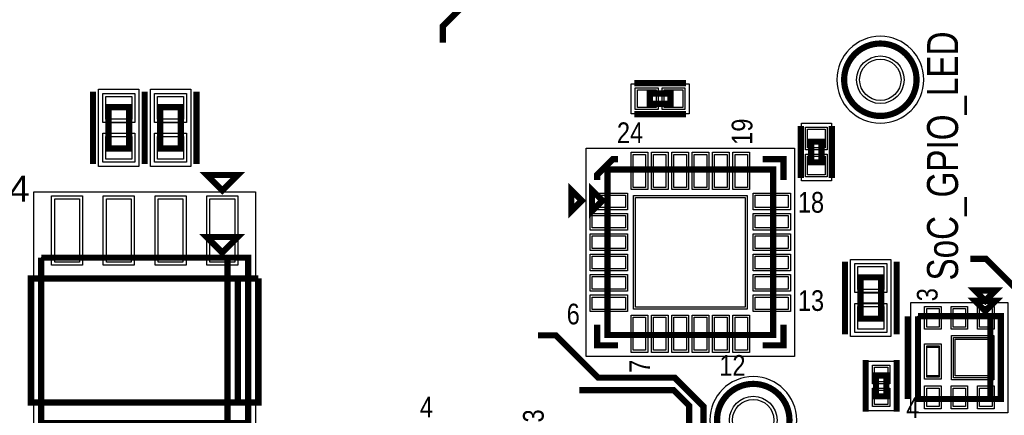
# Model space of a CAD drawing. Extents: x -10 to 137, y -26 to 192.
# Tile 66 of 78: x 39 to 63, y 131 to 141. Entities that reach past the tile are written whole.
import ezdxf

# ---------------------------------------------------------------- set-up
doc = ezdxf.new("R2010")
doc.units = 0
for name, color, linetype in [('BG_SILKSCREEN_TOP', 7, 'CONTINUOUS'), ('PG_ASSEMBLY_TOP', 120, 'CONTINUOUS'), ('PG_DFA_BOUND_TOP', 95, 'CONTINUOUS'), ('PG_PASTEMASK_TOP', 212, 'CONTINUOUS'), ('PG_PLACE_BOUND_TOP', 23, 'CONTINUOUS'), ('PG_SILKSCREEN_TOP', 7, 'CONTINUOUS'), ('PIN_PASTEMASK_TOP', 212, 'CONTINUOUS'), ('PIN_SOLDERMASK_TOP', 110, 'CONTINUOUS'), ('PIN_TOP', 140, 'CONTINUOUS'), ('VKO_TOP', 243, 'CONTINUOUS')]:
    doc.layers.add(name, color=color, linetype=linetype)

msp = doc.modelspace()

# ---------------------------------------------------------------- linework, layer by layer
at = {"layer": 'BG_SILKSCREEN_TOP', "const_width": 0.1524}
msp.add_lwpolyline([(50.3936, 146.3294), (50.3936, 141.8336), (49.2252, 140.6652), (49.2252, 140.2588)], dxfattribs=at)
at = {"layer": 'PG_ASSEMBLY_TOP', "const_width": 0.1524}
for points in [[(60.85459, 139.34694, 1), (59.07659, 139.34694, 1), (60.85459, 139.34694)], [(57.7342, 130.9878, 1), (55.9562, 130.9878, 1), (57.7342, 130.9878)]]:
    msp.add_lwpolyline(points, format="xyb", dxfattribs=at)
for points in [[(54.812999, 139.00785), (54.304999, 139.00785), (54.304999, 138.75385), (54.812999, 138.75385), (54.812999, 139.00785)], [(41.521388, 137.657594), (41.521388, 138.673594), (41.013388, 138.673594), (41.013388, 137.657594), (41.521388, 137.657594)], [(42.283385, 138.673594), (42.283385, 137.657594), (42.791385, 137.657594), (42.791385, 138.673594), (42.283385, 138.673594)], [(58.521986, 137.318054), (58.521986, 137.826054), (58.267986, 137.826054), (58.267986, 137.318054), (58.521986, 137.318054)], [(53.267867, 137.14031), (57.331867, 137.14031), (57.331867, 133.07631), (53.267867, 133.07631), (53.267867, 137.14031)], [(52.886867, 136.63231), (52.886867, 136.12431), (53.140867, 136.37831), (52.886867, 136.63231)], [(43.807388, 135.1026), (44.188388, 135.4836), (43.426388, 135.4836), (43.807388, 135.1026)], [(43.934388, 130.9116), (43.934388, 134.9756), (39.362388, 134.9756)], [(39.362388, 134.9756), (39.362388, 130.9116), (44.442388, 130.9116), (44.442388, 134.9756), (43.934388, 134.9756), (43.934388, 130.9116)], [(59.477656, 134.494778), (59.477656, 133.478778), (59.985656, 133.478778), (59.985656, 134.494778), (59.477656, 134.494778)], [(62.540642, 133.664706), (62.794642, 133.918706), (62.286642, 133.918706), (62.540642, 133.664706)], [(62.667642, 131.505706), (62.667642, 133.537706), (60.889642, 133.537706)], [(60.889642, 133.537706), (60.889642, 131.505706), (62.921642, 131.505706), (62.921642, 133.537706), (62.667642, 133.537706), (62.667642, 131.505706)], [(60.112656, 131.572508), (60.112656, 132.080508), (59.858656, 132.080508), (59.858656, 131.572508), (60.112656, 131.572508)]]:
    msp.add_lwpolyline(points, dxfattribs=at)
at = {"layer": 'PG_DFA_BOUND_TOP'}
for points in [[(61.03239, 139.34694, 1), (58.89879, 139.34694, 1)], [(57.912, 130.9878, 1), (55.7784, 130.9878, 1)]]:
    msp.add_lwpolyline(points, format="xyb", close=True, dxfattribs=at)
for points in [[(41.762688, 137.218395), (40.772088, 137.218395), (40.772088, 139.112793), (41.762688, 139.112793)], [(42.042085, 139.112793), (43.032685, 139.112793), (43.032685, 137.218395), (42.042085, 137.218395)], [(55.269999, 139.24915), (55.269999, 138.51255), (53.848, 138.51255), (53.848, 139.24915)], [(58.763286, 136.861055), (58.026686, 136.861055), (58.026686, 138.283053), (58.763286, 138.283053)], [(52.741071, 132.549514), (52.741071, 137.667106), (57.858663, 137.667106), (57.858663, 132.549514)], [(39.184588, 136.596095), (44.620188, 136.596095), (44.620188, 129.291105), (39.184588, 129.291105)], [(59.236356, 133.039612), (59.236356, 134.933944), (60.226956, 134.933944), (60.226956, 133.039612)], [(60.711842, 131.1656), (60.711842, 133.877812), (63.099442, 133.877812), (63.099442, 131.1656)], [(59.668156, 131.2164), (59.668156, 132.436616), (60.303156, 132.436616), (60.303156, 131.2164)]]:
    msp.add_lwpolyline(points, close=True, dxfattribs=at)
at = {"layer": 'PG_PASTEMASK_TOP'}
for points in [[(61.80074, 132.071618), (61.80074, 132.971794), (62.66053, 132.971794), (62.66053, 132.071618)], [(61.110622, 132.076698), (61.110622, 132.776722), (61.40069, 132.776722), (61.40069, 132.076698)]]:
    msp.add_lwpolyline(points, close=True, dxfattribs=at)
at = {"layer": 'PG_PLACE_BOUND_TOP'}
for points in [[(60.85459, 139.34694, 1), (59.07659, 139.34694, 1)], [(57.7342, 130.9878, 1), (55.9562, 130.9878, 1)]]:
    msp.add_lwpolyline(points, format="xyb", close=True, dxfattribs=at)
for points in [[(54.812999, 139.00785), (54.812999, 138.75385), (54.304999, 138.75385), (54.304999, 139.00785)], [(41.521388, 137.657594), (41.521388, 138.673594), (41.013388, 138.673594), (41.013388, 137.657594)], [(42.283385, 138.673594), (42.283385, 137.657594), (42.791385, 137.657594), (42.791385, 138.673594)], [(58.521986, 137.318054), (58.267986, 137.318054), (58.267986, 137.826054), (58.521986, 137.826054)], [(53.267867, 133.07631), (57.331867, 133.07631), (57.331867, 137.14031), (53.267867, 137.14031)], [(39.362388, 134.9756), (39.362388, 130.9116), (44.442388, 130.9116), (44.442388, 134.9756)], [(59.477656, 133.478778), (59.477656, 134.494778), (59.985656, 134.494778), (59.985656, 133.478778)], [(60.889642, 131.505706), (60.889642, 133.537706), (62.921642, 133.537706), (62.921642, 131.505706)], [(59.858656, 131.572508), (59.858656, 132.080508), (60.112656, 132.080508), (60.112656, 131.572508)]]:
    msp.add_lwpolyline(points, close=True, dxfattribs=at)
at = {"layer": 'PG_SILKSCREEN_TOP', "const_width": 0.1524}
for points in [[(60.85459, 139.34694, 1), (59.07659, 139.34694, 1), (60.85459, 139.34694)], [(57.7342, 130.9878, 1), (55.9562, 130.9878, 1), (57.7342, 130.9878)]]:
    msp.add_lwpolyline(points, format="xyb", dxfattribs=at)
for points in [[(55.193999, 139.26185), (53.923999, 139.26185)], [(40.632388, 137.276594), (40.632388, 139.054594)], [(41.902385, 139.054594), (41.902385, 137.276594)], [(41.902388, 137.276594), (41.902388, 139.054594)], [(43.172385, 139.054594), (43.172385, 137.276594)], [(55.193999, 138.49985), (53.923999, 138.49985)], [(58.013986, 136.937054), (58.013986, 138.207054)], [(58.775986, 136.937054), (58.775986, 138.207054)], [(53.013867, 136.88631), (53.013867, 137.01331), (53.394867, 137.39431), (53.521867, 137.39431)], [(57.077867, 137.39431), (57.585867, 137.39431), (57.585867, 136.88631)], [(43.807388, 136.6266), (44.188388, 137.0076), (43.426388, 137.0076), (43.807388, 136.6266)], [(52.378867, 136.63231), (52.378867, 136.12431), (52.632867, 136.37831), (52.378867, 136.63231)], [(59.096656, 134.875778), (59.096656, 133.097778)], [(60.366656, 134.875778), (60.366656, 133.097778)], [(63.9826, 133.6294), (63.881, 133.6294), (62.5602, 134.9502), (62.1792, 134.9502)], [(44.696388, 134.4676), (44.696388, 131.4196), (39.108388, 131.4196), (39.108388, 134.4676), (44.188388, 134.4676), (44.188388, 131.4196)], [(44.188388, 131.4196), (44.188388, 134.4676), (44.696388, 134.4676)], [(62.540642, 133.918706), (62.794642, 134.172706), (62.286642, 134.172706), (62.540642, 133.918706)], [(60.635642, 133.537706), (60.635642, 131.505706)], [(53.013867, 133.33031), (53.013867, 132.82231), (53.521867, 132.82231)], [(57.077867, 132.82231), (57.585867, 132.82231), (57.585867, 133.33031)], [(55.626, 130.2258), (55.626, 131.318), (54.9148, 132.0292), (53.0352, 132.0292), (51.9938, 133.0706), (51.562, 133.0706)], [(59.604656, 131.191508), (59.604656, 132.461508)], [(60.366656, 131.191508), (60.366656, 132.461508)], [(54.9656, 128.9558), (54.9656, 130.2766), (55.2704, 130.5814), (55.2704, 131.3434), (54.8894, 131.7244), (52.578, 131.7244)]]:
    msp.add_lwpolyline(points, dxfattribs=at)
at = {"layer": 'PIN_PASTEMASK_TOP'}
for points in [[(54.4576, 139.09675), (54.4576, 138.66495), (54.0004, 138.66495), (54.0004, 139.09675)], [(55.117599, 139.09675), (55.117599, 138.66495), (54.660399, 138.66495), (54.660399, 139.09675)], [(41.584888, 138.376193), (40.949888, 138.376193), (40.949888, 138.934993), (41.584888, 138.934993)], [(42.219885, 138.934993), (42.854885, 138.934993), (42.854885, 138.376193), (42.219885, 138.376193)], [(58.610886, 137.673453), (58.179086, 137.673453), (58.179086, 138.130653), (58.610886, 138.130653)], [(41.584888, 137.396195), (40.949888, 137.396195), (40.949888, 137.954995), (41.584888, 137.954995)], [(42.219885, 137.954995), (42.854885, 137.954995), (42.854885, 137.396195), (42.219885, 137.396195)], [(54.202269, 136.701906), (53.897469, 136.701906), (53.897469, 137.514706), (54.202269, 137.514706)], [(54.702268, 136.701906), (54.397468, 136.701906), (54.397468, 137.514706), (54.702268, 137.514706)], [(55.202267, 136.701906), (54.897467, 136.701906), (54.897467, 137.514706), (55.202267, 137.514706)], [(55.702266, 136.701906), (55.397466, 136.701906), (55.397466, 137.514706), (55.702266, 137.514706)], [(56.202265, 136.701906), (55.897465, 136.701906), (55.897465, 137.514706), (56.202265, 137.514706)], [(56.702264, 136.701906), (56.397464, 136.701906), (56.397464, 137.514706), (56.702264, 137.514706)], [(58.610886, 137.013455), (58.179086, 137.013455), (58.179086, 137.470655), (58.610886, 137.470655)], [(39.69259, 136.418295), (40.30219, 136.418295), (40.30219, 134.868895), (39.69259, 134.868895)], [(40.962588, 136.418295), (41.572188, 136.418295), (41.572188, 134.868895), (40.962588, 134.868895)], [(42.232585, 136.418295), (42.842185, 136.418295), (42.842185, 134.868895), (42.232585, 134.868895)], [(43.502583, 136.418295), (44.112183, 136.418295), (44.112183, 134.868895), (43.502583, 134.868895)], [(52.893471, 136.205907), (52.893471, 136.510707), (53.706271, 136.510707), (53.706271, 136.205907)], [(53.953667, 133.76211), (53.953667, 136.45451), (56.646067, 136.45451), (56.646067, 133.76211)], [(56.893463, 136.205907), (56.893463, 136.510707), (57.706263, 136.510707), (57.706263, 136.205907)], [(52.893471, 135.705908), (52.893471, 136.010708), (53.706271, 136.010708), (53.706271, 135.705908)], [(56.893463, 135.705908), (56.893463, 136.010708), (57.706263, 136.010708), (57.706263, 135.705908)], [(52.893471, 135.205909), (52.893471, 135.510709), (53.706271, 135.510709), (53.706271, 135.205909)], [(56.893463, 135.205909), (56.893463, 135.510709), (57.706263, 135.510709), (57.706263, 135.205909)], [(52.893471, 134.70591), (52.893471, 135.01071), (53.706271, 135.01071), (53.706271, 134.70591)], [(56.893463, 134.70591), (56.893463, 135.01071), (57.706263, 135.01071), (57.706263, 134.70591)], [(59.414156, 134.756144), (60.049156, 134.756144), (60.049156, 134.197344), (59.414156, 134.197344)], [(52.893471, 134.205911), (52.893471, 134.510711), (53.706271, 134.510711), (53.706271, 134.205911)], [(56.893463, 134.205911), (56.893463, 134.510711), (57.706263, 134.510711), (57.706263, 134.205911)], [(52.893471, 133.705912), (52.893471, 134.010712), (53.706271, 134.010712), (53.706271, 133.705912)], [(56.893463, 133.705912), (56.893463, 134.010712), (57.706263, 134.010712), (57.706263, 133.705912)], [(59.414156, 133.776212), (60.049156, 133.776212), (60.049156, 133.217412), (59.414156, 133.217412)], [(61.103256, 133.725412), (61.408056, 133.725412), (61.408056, 133.268212), (61.103256, 133.268212)], [(61.753242, 133.725412), (62.058042, 133.725412), (62.058042, 133.268212), (61.753242, 133.268212)], [(62.403228, 133.725412), (62.708028, 133.725412), (62.708028, 133.268212), (62.403228, 133.268212)], [(54.202269, 132.701914), (53.897469, 132.701914), (53.897469, 133.514714), (54.202269, 133.514714)], [(54.702268, 132.701914), (54.397468, 132.701914), (54.397468, 133.514714), (54.702268, 133.514714)], [(55.202267, 132.701914), (54.897467, 132.701914), (54.897467, 133.514714), (55.202267, 133.514714)], [(55.702266, 132.701914), (55.397466, 132.701914), (55.397466, 133.514714), (55.702266, 133.514714)], [(56.202265, 132.701914), (55.897465, 132.701914), (55.897465, 133.514714), (56.202265, 133.514714)], [(56.702264, 132.701914), (56.397464, 132.701914), (56.397464, 133.514714), (56.702264, 133.514714)], [(60.150756, 131.928616), (59.820556, 131.928616), (59.820556, 132.284216), (60.150756, 132.284216)], [(61.103256, 131.7752), (61.408056, 131.7752), (61.408056, 131.318), (61.103256, 131.318)], [(61.753242, 131.7752), (62.058042, 131.7752), (62.058042, 131.318), (61.753242, 131.318)], [(62.403228, 131.7752), (62.708028, 131.7752), (62.708028, 131.318), (62.403228, 131.318)], [(60.150756, 131.3688), (59.820556, 131.3688), (59.820556, 131.7244), (60.150756, 131.7244)]]:
    msp.add_lwpolyline(points, close=True, dxfattribs=at)
at = {"layer": 'PIN_SOLDERMASK_TOP'}
for points in [[(41.661088, 138.299993), (40.873688, 138.299993), (40.873688, 139.011193), (41.661088, 139.011193)], [(42.143685, 139.011193), (42.931085, 139.011193), (42.931085, 138.299993), (42.143685, 138.299993)], [(54.5084, 139.14755), (54.5084, 138.61415), (53.9496, 138.61415), (53.9496, 139.14755)], [(55.168399, 139.14755), (55.168399, 138.61415), (54.609599, 138.61415), (54.609599, 139.14755)], [(58.661686, 137.622653), (58.128286, 137.622653), (58.128286, 138.181453), (58.661686, 138.181453)], [(41.661088, 137.319995), (40.873688, 137.319995), (40.873688, 138.031195), (41.661088, 138.031195)], [(42.143685, 138.031195), (42.931085, 138.031195), (42.931085, 137.319995), (42.143685, 137.319995)], [(54.253069, 136.651106), (53.846669, 136.651106), (53.846669, 137.565506), (54.253069, 137.565506)], [(54.753068, 136.651106), (54.346668, 136.651106), (54.346668, 137.565506), (54.753068, 137.565506)], [(55.253067, 136.651106), (54.846667, 136.651106), (54.846667, 137.565506), (55.253067, 137.565506)], [(55.753066, 136.651106), (55.346666, 136.651106), (55.346666, 137.565506), (55.753066, 137.565506)], [(56.253065, 136.651106), (55.846665, 136.651106), (55.846665, 137.565506), (56.253065, 137.565506)], [(56.753064, 136.651106), (56.346664, 136.651106), (56.346664, 137.565506), (56.753064, 137.565506)], [(58.661686, 136.962655), (58.128286, 136.962655), (58.128286, 137.521455), (58.661686, 137.521455)], [(39.61639, 136.494495), (40.37839, 136.494495), (40.37839, 134.792695), (39.61639, 134.792695)], [(40.886388, 136.494495), (41.648388, 136.494495), (41.648388, 134.792695), (40.886388, 134.792695)], [(42.156385, 136.494495), (42.918385, 136.494495), (42.918385, 134.792695), (42.156385, 134.792695)], [(43.426383, 136.494495), (44.188383, 136.494495), (44.188383, 134.792695), (43.426383, 134.792695)], [(52.842671, 136.155107), (52.842671, 136.561507), (53.757071, 136.561507), (53.757071, 136.155107)], [(53.902867, 133.71131), (53.902867, 136.50531), (56.696867, 136.50531), (56.696867, 133.71131)], [(56.842663, 136.155107), (56.842663, 136.561507), (57.757063, 136.561507), (57.757063, 136.155107)], [(52.842671, 135.655108), (52.842671, 136.061508), (53.757071, 136.061508), (53.757071, 135.655108)], [(56.842663, 135.655108), (56.842663, 136.061508), (57.757063, 136.061508), (57.757063, 135.655108)], [(52.842671, 135.155109), (52.842671, 135.561509), (53.757071, 135.561509), (53.757071, 135.155109)], [(56.842663, 135.155109), (56.842663, 135.561509), (57.757063, 135.561509), (57.757063, 135.155109)], [(52.842671, 134.65511), (52.842671, 135.06151), (53.757071, 135.06151), (53.757071, 134.65511)], [(56.842663, 134.65511), (56.842663, 135.06151), (57.757063, 135.06151), (57.757063, 134.65511)], [(59.337956, 134.832344), (60.125356, 134.832344), (60.125356, 134.121144), (59.337956, 134.121144)], [(52.842671, 134.155111), (52.842671, 134.561511), (53.757071, 134.561511), (53.757071, 134.155111)], [(56.842663, 134.155111), (56.842663, 134.561511), (57.757063, 134.561511), (57.757063, 134.155111)], [(52.842671, 133.655112), (52.842671, 134.061512), (53.757071, 134.061512), (53.757071, 133.655112)], [(56.842663, 133.655112), (56.842663, 134.061512), (57.757063, 134.061512), (57.757063, 133.655112)], [(59.337956, 133.852412), (60.125356, 133.852412), (60.125356, 133.141212), (59.337956, 133.141212)], [(61.052456, 133.776212), (61.458856, 133.776212), (61.458856, 133.217412), (61.052456, 133.217412)], [(61.702442, 133.776212), (62.108842, 133.776212), (62.108842, 133.217412), (61.702442, 133.217412)], [(62.352428, 133.776212), (62.758828, 133.776212), (62.758828, 133.217412), (62.352428, 133.217412)], [(54.253069, 132.651114), (53.846669, 132.651114), (53.846669, 133.565514), (54.253069, 133.565514)], [(54.753068, 132.651114), (54.346668, 132.651114), (54.346668, 133.565514), (54.753068, 133.565514)], [(55.253067, 132.651114), (54.846667, 132.651114), (54.846667, 133.565514), (55.253067, 133.565514)], [(55.753066, 132.651114), (55.346666, 132.651114), (55.346666, 133.565514), (55.753066, 133.565514)], [(56.253065, 132.651114), (55.846665, 132.651114), (55.846665, 133.565514), (56.253065, 133.565514)], [(56.753064, 132.651114), (56.346664, 132.651114), (56.346664, 133.565514), (56.753064, 133.565514)], [(61.710062, 133.067806), (62.751462, 133.067806), (62.751462, 131.975606), (61.710062, 131.975606)], [(61.052456, 132.85851), (61.458856, 132.85851), (61.458856, 131.99491), (61.052456, 131.99491)], [(60.201556, 131.877816), (59.769756, 131.877816), (59.769756, 132.335016), (60.201556, 132.335016)], [(60.201556, 131.318), (59.769756, 131.318), (59.769756, 131.7752), (60.201556, 131.7752)], [(61.052456, 131.826), (61.458856, 131.826), (61.458856, 131.2672), (61.052456, 131.2672)], [(61.702442, 131.826), (62.108842, 131.826), (62.108842, 131.2672), (61.702442, 131.2672)], [(62.352428, 131.826), (62.758828, 131.826), (62.758828, 131.2672), (62.352428, 131.2672)]]:
    msp.add_lwpolyline(points, close=True, dxfattribs=at)
for centre in [(59.96559, 139.34694), (56.8452, 130.9878)]:
    msp.add_circle(centre, 0.5842, dxfattribs=at)
at = {"layer": 'PIN_TOP'}
for points in [[(54.4576, 139.09675), (54.4576, 138.66495), (54.0004, 138.66495), (54.0004, 139.09675)], [(55.117599, 139.09675), (55.117599, 138.66495), (54.660399, 138.66495), (54.660399, 139.09675)], [(41.584888, 138.376193), (40.949888, 138.376193), (40.949888, 138.934993), (41.584888, 138.934993)], [(42.219885, 138.934993), (42.854885, 138.934993), (42.854885, 138.376193), (42.219885, 138.376193)], [(58.610886, 137.673453), (58.179086, 137.673453), (58.179086, 138.130653), (58.610886, 138.130653)], [(41.584888, 137.396195), (40.949888, 137.396195), (40.949888, 137.954995), (41.584888, 137.954995)], [(42.219885, 137.954995), (42.854885, 137.954995), (42.854885, 137.396195), (42.219885, 137.396195)], [(54.202269, 136.701906), (53.897469, 136.701906), (53.897469, 137.514706), (54.202269, 137.514706)], [(54.702268, 136.701906), (54.397468, 136.701906), (54.397468, 137.514706), (54.702268, 137.514706)], [(55.202267, 136.701906), (54.897467, 136.701906), (54.897467, 137.514706), (55.202267, 137.514706)], [(55.702266, 136.701906), (55.397466, 136.701906), (55.397466, 137.514706), (55.702266, 137.514706)], [(56.202265, 136.701906), (55.897465, 136.701906), (55.897465, 137.514706), (56.202265, 137.514706)], [(56.702264, 136.701906), (56.397464, 136.701906), (56.397464, 137.514706), (56.702264, 137.514706)], [(58.610886, 137.013455), (58.179086, 137.013455), (58.179086, 137.470655), (58.610886, 137.470655)], [(39.69259, 136.418295), (40.30219, 136.418295), (40.30219, 134.868895), (39.69259, 134.868895)], [(40.962588, 136.418295), (41.572188, 136.418295), (41.572188, 134.868895), (40.962588, 134.868895)], [(42.232585, 136.418295), (42.842185, 136.418295), (42.842185, 134.868895), (42.232585, 134.868895)], [(43.502583, 136.418295), (44.112183, 136.418295), (44.112183, 134.868895), (43.502583, 134.868895)], [(52.893471, 136.205907), (52.893471, 136.510707), (53.706271, 136.510707), (53.706271, 136.205907)], [(53.953667, 133.76211), (53.953667, 136.45451), (56.646067, 136.45451), (56.646067, 133.76211)], [(56.893463, 136.205907), (56.893463, 136.510707), (57.706263, 136.510707), (57.706263, 136.205907)], [(52.893471, 135.705908), (52.893471, 136.010708), (53.706271, 136.010708), (53.706271, 135.705908)], [(56.893463, 135.705908), (56.893463, 136.010708), (57.706263, 136.010708), (57.706263, 135.705908)], [(52.893471, 135.205909), (52.893471, 135.510709), (53.706271, 135.510709), (53.706271, 135.205909)], [(56.893463, 135.205909), (56.893463, 135.510709), (57.706263, 135.510709), (57.706263, 135.205909)], [(52.893471, 134.70591), (52.893471, 135.01071), (53.706271, 135.01071), (53.706271, 134.70591)], [(56.893463, 134.70591), (56.893463, 135.01071), (57.706263, 135.01071), (57.706263, 134.70591)], [(59.414156, 134.756144), (60.049156, 134.756144), (60.049156, 134.197344), (59.414156, 134.197344)], [(52.893471, 134.205911), (52.893471, 134.510711), (53.706271, 134.510711), (53.706271, 134.205911)], [(56.893463, 134.205911), (56.893463, 134.510711), (57.706263, 134.510711), (57.706263, 134.205911)], [(52.893471, 133.705912), (52.893471, 134.010712), (53.706271, 134.010712), (53.706271, 133.705912)], [(56.893463, 133.705912), (56.893463, 134.010712), (57.706263, 134.010712), (57.706263, 133.705912)], [(59.414156, 133.776212), (60.049156, 133.776212), (60.049156, 133.217412), (59.414156, 133.217412)], [(61.103256, 133.725412), (61.408056, 133.725412), (61.408056, 133.268212), (61.103256, 133.268212)], [(61.753242, 133.725412), (62.058042, 133.725412), (62.058042, 133.268212), (61.753242, 133.268212)], [(62.403228, 133.725412), (62.708028, 133.725412), (62.708028, 133.268212), (62.403228, 133.268212)], [(54.202269, 132.701914), (53.897469, 132.701914), (53.897469, 133.514714), (54.202269, 133.514714)], [(54.702268, 132.701914), (54.397468, 132.701914), (54.397468, 133.514714), (54.702268, 133.514714)], [(55.202267, 132.701914), (54.897467, 132.701914), (54.897467, 133.514714), (55.202267, 133.514714)], [(55.702266, 132.701914), (55.397466, 132.701914), (55.397466, 133.514714), (55.702266, 133.514714)], [(56.202265, 132.701914), (55.897465, 132.701914), (55.897465, 133.514714), (56.202265, 133.514714)], [(56.702264, 132.701914), (56.397464, 132.701914), (56.397464, 133.514714), (56.702264, 133.514714)], [(61.760862, 133.017006), (62.700662, 133.017006), (62.700662, 132.026406), (61.760862, 132.026406)], [(61.103256, 132.80771), (61.408056, 132.80771), (61.408056, 132.04571), (61.103256, 132.04571)], [(60.150756, 131.928616), (59.820556, 131.928616), (59.820556, 132.284216), (60.150756, 132.284216)], [(61.103256, 131.7752), (61.408056, 131.7752), (61.408056, 131.318), (61.103256, 131.318)], [(61.753242, 131.7752), (62.058042, 131.7752), (62.058042, 131.318), (61.753242, 131.318)], [(62.403228, 131.7752), (62.708028, 131.7752), (62.708028, 131.318), (62.403228, 131.318)], [(60.150756, 131.3688), (59.820556, 131.3688), (59.820556, 131.7244), (60.150756, 131.7244)]]:
    msp.add_lwpolyline(points, close=True, dxfattribs=at)
for centre in [(59.96559, 139.34694), (56.8452, 130.9878)]:
    msp.add_circle(centre, 0.508, dxfattribs=at)
at = {"layer": 'VKO_TOP'}
for points in [[(41.013388, 138.038594), (41.521388, 138.038594), (41.521388, 138.292594), (41.013388, 138.292594)], [(42.791385, 138.292594), (42.283385, 138.292594), (42.283385, 138.038594), (42.791385, 138.038594)], [(59.477656, 133.859778), (59.477656, 134.113778), (59.985656, 134.113778), (59.985656, 133.859778)]]:
    msp.add_lwpolyline(points, close=True, dxfattribs=at)

# ---------------------------------------------------------------- texts
at = {"layer": 'BG_SILKSCREEN_TOP', "width": 0.8}
msp.add_text('SoC_GPIO_LED', height=0.762, rotation=90, dxfattribs=at).set_placement((61.8744, 134.416165))
at = {"layer": 'PG_SILKSCREEN_TOP'}
for s, height, width, p in [('24', 0.508, 0.85, (53.49811, 137.790933)), ('4', 0.635, 1.08, (38.5699, 136.352288)), ('18', 0.508, 0.85, (57.941467, 136.081976)), ('13', 0.508, 0.85, (57.941467, 133.668976)), ('6', 0.508, 0.85, (52.264567, 133.338776)), ('12', 0.508, 0.85, (56.01271, 132.075933)), ('4', 0.508, 0.85, (48.659341, 131.053352)), ('4', 0.508, 0.85, (60.602114, 131.039616))]:
    msp.add_text(s, height=height, dxfattribs=dict(at, width=width)).set_placement(p)
at = {"layer": 'PG_SILKSCREEN_TOP', "width": 0.85}
for s, p in [('19', (56.823867, 137.74991)), ('3', (61.370718, 133.906768)), ('7', (54.309267, 132.14921)), ('3', (51.699648, 130.929941))]:
    msp.add_text(s, height=0.508, rotation=90, dxfattribs=at).set_placement(p)

doc.saveas('drawing.dxf')
